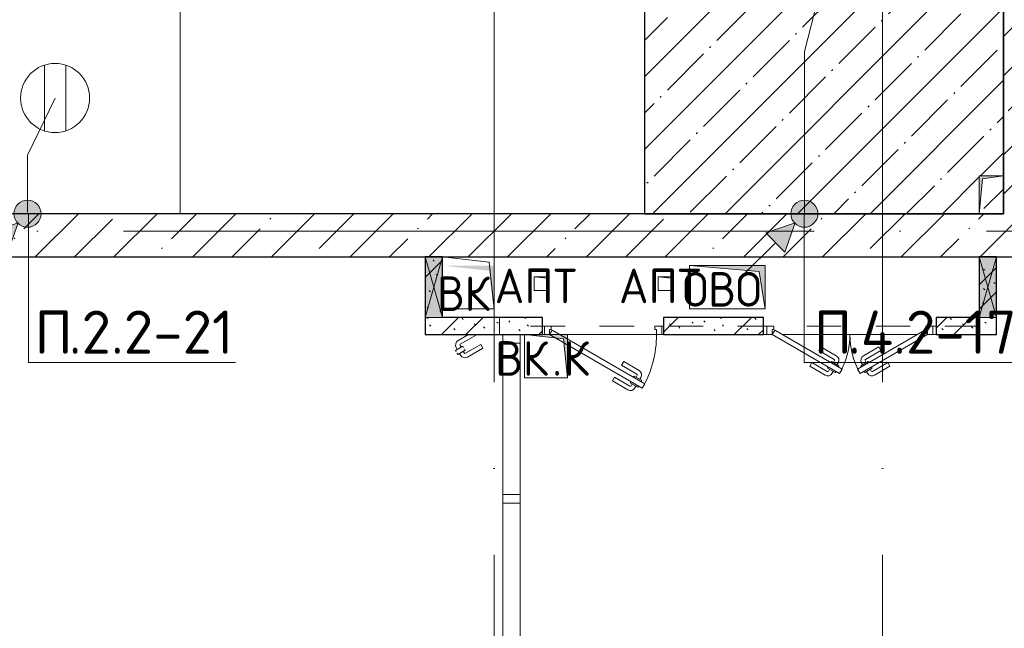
# Model space of a CAD drawing. Header units: millimetres. Extents: x -30540 to 175469, y -11730 to 122288.
# Tile 33 of 119: x 28260 to 33965, y 81400 to 84923. Entities that reach past the tile are written whole.
import ezdxf

# ---------------------------------------------------------------- set-up
doc = ezdxf.new("R2010")
doc.units = ezdxf.units.MM
doc.linetypes.add('3_ Штрих_ 1 х 1 мм', pattern=[400, 200, -200])
doc.linetypes.add('ADSK_Линия сетки', pattern=[5000, 4000, -500, 0, -500])
for name, color, linetype, lineweight in [('A-____-NOTE-TEXT', 7, 'Continuous', 18), ('A-DETL-____-THIN', 7, 'Continuous', 9), ('A-DOOR-____-MCUT', 7, 'Continuous', 9), ('A-DOOR-____-OTLN', 7, 'Continuous', 18), ('A-DOOR-FRAM-MCUT', 7, 'Continuous', 9), ('A-FLOR-____-MCUT', 7, 'Continuous', 40), ('A-FLOR-____-OTLN', 7, 'Continuous', 18), ('A-FLOR-____-PATT', 7, 'Continuous', 18), ('A-GENM-____-OTLN', 7, 'Continuous', 18), ('A-GLAZ-____-MCUT', 7, 'Continuous', 9), ('A-GLAZ-____-OTLN', 7, 'Continuous', 18), ('A-GLAZ-CURT-MCUT', 7, 'Continuous', 9), ('A-GLAZ-CURT-OTLN', 7, 'Continuous', 18), ('A-GLAZ-CWMG-MCUT', 7, 'Continuous', 9), ('A-GLAZ-CWMG-OTLN', 7, 'Continuous', 18), ('A-WALL-____-MCUT', 7, 'Continuous', 40), ('A-WALL-____-PATT', 7, 'Continuous', 40), ('G-____-____-TEXT', 7, 'Continuous', 9), ('I-WALL-____-MCUT', 7, 'Continuous', 40), ('I-WALL-____-OTLN', 7, 'Continuous', 18), ('M-EQPM-____-OTLN', 7, 'Continuous', 18), ('S-BEAM-____-OTLN', 7, 'Continuous', 18), ('S-GRID-____-OTLN', 7, 'Continuous', 9)]:
    doc.layers.add(name, color=color, linetype=linetype, lineweight=lineweight)
doc.layers.add('A-DETL-____-OTLN', color=7, linetype='Continuous', lineweight=9, true_color=0x00a600)
doc.styles.add('GOST Common', font='GOST_Common.ttf', dxfattribs={"height": 200})
doc.styles.add('ISOCPEUR', font='isocpeur.ttf', dxfattribs={"height": 250})
pattern_1 = [(45, (0, 0), (-228.0985, 228.0985), []), (45, (228.1, 0), (-228.0985, 228.0985), [403.225, -80.645, 6.706, -73.939])]
pattern_2 = [(135, (300.56, 377.28), (-565.6854, 6e-14), [10, -790]), (135, (349.8, 474.73), (-565.6854, 6e-14), [10, -790]), (135, (423.93, 473.06), (-565.6854, 6e-14), [10, -790]), (135, (229.92, 447.9), (-565.6854, 6e-14), [10, -790]), (135, (155.08, 447.9), (-565.6854, 6e-14), [10, -790]), (135, (114.9, 369.03), (-565.6854, 6e-14), [10, -790]), (135, (132.43, 285.8), (-565.6854, 6e-14), [10, -790]), (135, (214.66, 322), (-565.6854, 6e-14), [10, -790]), (135, (198.16, 261.88), (-565.6854, 6e-14), [10, -790]), (135, (45.2, 272.9), (-565.6854, 6e-14), [10, -790]), (135, (42.32, 336.16), (-565.6854, 6e-14), [10, -790]), (135, (92.26, 192.24), (-565.6854, 6e-14), [10, -790]), (135, (7.07, 149.2), (-565.6854, 6e-14), [10, -790]), (135, (80.6, 95.1), (-565.6854, 6e-14), [10, -790]), (135, (79.53, 36.94), (-565.6854, 6e-14), [10, -790]), (135, (153.87, 74.56), (-565.6854, 6e-14), [10, -790]), (135, (228.35, 124.8), (-565.6854, 6e-14), [10, -790]), (135, (279.75, 180.4), (-565.6854, 6e-14), [10, -790]), (135, (282.9, 31.63), (-565.6854, 6e-14), [10, -790]), (135, (377.38, 53.45), (-565.6854, 6e-14), [10, -790]), (135, (352.28, 102.7), (-565.6854, 6e-14), [10, -790]), (135, (354.05, 0), (-565.6854, 6e-14), [10, -790]), (135, (553.23, 16.45), (-565.6854, 6e-14), [10, -790]), (135, (542.38, 63.45), (-565.6854, 6e-14), [10, -790]), (135, (536.58, 239.3), (-565.6854, 6e-14), [10, -790]), (135, (475.85, 203.9), (-565.6854, 6e-14), [10, -790]), (135, (475.85, 316.54), (-565.6854, 6e-14), [10, -790]), (135, (520.8, 408.7), (-565.6854, 6e-14), [10, -790]), (135, (551.1, 470.8), (-565.6854, 6e-14), [10, -790]), (135, (235.25, 537.93), (-565.6854, 6e-14), [10, -790]), (135, (407.25, 547.65), (-565.6854, 6e-14), [10, -790]), (135, (94.5, 558.6), (-565.6854, 6e-14), [10, -790]), (135, (46.4, 532.3), (-565.6854, 6e-14), [10, -790]), (135, (85.56, 465.04), (-565.6854, 6e-14), [10, -790]), (135, (355.53, 181.14), (-565.6854, 6e-14), [10, -790]), (135, (362.23, 243.6), (-565.6854, 6e-14), [10, -790]), (135, (413.45, 344.1), (-565.6854, 6e-14), [10, -790]), (135, (286.3, 273.25), (-565.6854, 6e-14), [10, -790]), (135, (423.02, 263.72), (-565.6854, 6e-14), [10, -790]), (135, (162.94, 190.2), (-565.6854, 6e-14), [10, -790]), (135, (470.25, 120.93), (-565.6854, 6e-14), [10, -790]), (135, (484.48, 9.78), (-565.6854, 6e-14), [10, -790]), (45, (0, 212.13), (-565.6854, 0), []), (45, (212.13, 0), (-565.6854, 0), []), (45, (353.55, 0), (-565.6854, 0), []), (45, (0, 353.55), (-565.6854, 0), [])]

# ---------------------------------------------------------------- blocks, each defined once
blk = doc.blocks.new('Прямоугольный импост - 100х50-3641002-01 ЭО')
at = {"layer": 'A-GLAZ-CWMG-MCUT', "color": 254, "lineweight": 15, "true_color": 0xcccccc}
for p, q in [((-50, 50), (0, 50)), ((-50, -50), (-50, 50)), ((0, 50), (0, -50)), ((0, -50), (-50, -50))]:
    blk.add_line(p, q, dxfattribs=at)
blk = doc.blocks.new('Системная панель - С остеклением-4594085-01 ЭО')
at = {"layer": 'A-GLAZ-CURT-MCUT', "color": 254, "lineweight": 15, "true_color": 0xcccccc}
for p, q in [((437.5, 50), (-437.5, 50)), ((-437.5, 50), (-437.5, -50)), ((437.5, -50), (437.5, 50)), ((-437.5, -50), (437.5, -50))]:
    blk.add_line(p, q, dxfattribs=at)
blk = doc.blocks.new('Прямоугольный импост - 100х50-V52-01 ЭО')
at = {"layer": 'A-GLAZ-CWMG-MCUT', "color": 254, "lineweight": 15, "true_color": 0xcccccc}
for p, q in [((-25, 50), (25, 50)), ((-25, -50), (-25, 50)), ((25, 50), (25, -50)), ((25, -50), (-25, -50))]:
    blk.add_line(p, q, dxfattribs=at)
blk = doc.blocks.new('АР_Отверстие прямоугольное - ВК_К-4393486-01 ЭО')
at = {"layer": 'A-GLAZ-____-OTLN', "lineweight": 13, "true_color": 0xf9f9f9}
blk.add_hatch(color=7, dxfattribs=at).paths.add_polyline_path([(300, 50), (-50, 50), (-50, -50), (300, -50)])
at = {"layer": 'A-GLAZ-____-MCUT', "color": 254, "lineweight": 15, "true_color": 0xcccccc}
for p, q in [((-50, 50), (-50, -50)), ((300, 50), (300, -50))]:
    blk.add_line(p, q, dxfattribs=at)
at = {"layer": 'A-GLAZ-____-OTLN', "color": 254, "lineweight": 5, "true_color": 0xcccccc}
for p, q in [((300, 50), (-50, -50)), ((-50, 50), (300, -50))]:
    blk.add_line(p, q, dxfattribs=at)
at = {"layer": 'A-GLAZ-____-OTLN', "color": 254, "lineweight": 13, "true_color": 0xcccccc}
for p, q in [((300, 50), (-50, 50)), ((-50, 50), (-50, -50)), ((300, -50), (300, 50)), ((-50, -50), (300, -50))]:
    blk.add_line(p, q, dxfattribs=at)
blk = doc.blocks.new('АР_Дверь однопольная - 700х2100h_600__ПК-4572418-01 ЭО')
at = {"layer": 'A-DOOR-____-MCUT', "color": 254, "lineweight": 15, "true_color": 0xcccccc}
for p, q in [((-226.9, 360), (-241.9, 334)), ((310, 50), (-226.9, 360)), ((-241.9, 334), (295, 24)), ((295, 24), (310, 50))]:
    blk.add_line(p, q, dxfattribs=at)
at = {"layer": 'A-DOOR-____-OTLN', "color": 254, "lineweight": 5, "true_color": 0xcccccc}
for p, q in [((-205.3, 347.5), (-201.3, 354.4)), ((-201.3, 354.4), (-158, 329.4)), ((-190.5, 348.2), (-184.5, 358.6)), ((-168.8, 335.7), (-162.8, 346.1)), ((-67.2, 296.7), (-156, 347.9)), ((-54.7, 318.3), (-143.5, 369.6)), ((-220.3, 321.5), (-224.3, 314.6)), ((-224.3, 314.6), (-181, 289.6)), ((-213.5, 308.3), (-219.5, 297.9)), ((-191.8, 295.8), (-197.8, 285.4)), ((-181, 289.6), (-177, 296.5)), ((-158, 329.4), (-162, 322.5)), ((-67.2, 296.7), (-54.7, 318.3)), ((-119.7, 205.7), (-208.5, 257)), ((-107.2, 227.4), (-196, 278.6)), ((-107.2, 227.4), (-119.7, 205.7))]:
    blk.add_line(p, q, dxfattribs=at)
at = {"layer": 'A-DOOR-____-OTLN', "color": 254, "lineweight": 13, "true_color": 0xcccccc}
blk.add_arc((310, 50), 620, 150, 180, dxfattribs=at)
at = {"layer": 'A-DOOR-____-OTLN', "color": 254, "lineweight": 5, "true_color": 0xcccccc}
for centre, radius, start, end in [((-158.5, 343.6), 30, 60, 150), ((-158.5, 343.6), 4.99, 60, 150), ((-193.5, 282.9), 30, 150, 240), ((-193.5, 282.9), 4.99, 150, 240)]:
    blk.add_arc(centre, radius, start, end, dxfattribs=at)
at = {"layer": 'A-DOOR-FRAM-MCUT', "color": 254, "lineweight": 15, "true_color": 0xcccccc}
for p, q in [((-340, 50), (-350, 50)), ((-340, 0), (-350, 0)), ((-310, 50), (-340, 50)), ((-340, 50), (-340, 0)), ((-340, 0), (-300, 0)), ((-310, 20), (-310, 50)), ((-300, 20), (-310, 20)), ((-300, 0), (-300, 20)), ((310, 20), (300, 20)), ((300, 20), (300, 0)), ((300, 0), (340, 0)), ((340, 50), (310, 50)), ((310, 50), (310, 20)), ((340, 0), (340, 50)), ((340, 50), (350, 50)), ((340, 0), (350, 0))]:
    blk.add_line(p, q, dxfattribs=at)
blk = doc.blocks.new('АР_Дверь двупольная - 1000х2100h_450__ЭОМ_ СС_ О-7224600-01 ЭО')
at = {"layer": 'A-DOOR-____-MCUT', "color": 254, "lineweight": 15, "true_color": 0xcccccc}
for p, q in [((-450, 50), (-60.3, 275)), ((-45.3, 249), (-435, 24)), ((-60.3, 275), (-45.3, 249)), ((60.3, 275), (45.3, 249)), ((45.3, 249), (435, 24)), ((450, 50), (60.3, 275)), ((-435, 24), (-450, 50)), ((435, 24), (450, 50))]:
    blk.add_line(p, q, dxfattribs=at)
at = {"layer": 'A-DOOR-____-OTLN', "color": 254, "lineweight": 5, "true_color": 0xcccccc}
for p, q in [((-232.5, 233.3), (-143.7, 284.6)), ((-220, 211.7), (-232.5, 233.3)), ((-220, 211.7), (-131.2, 262.9)), ((-85.9, 269.4), (-129.2, 244.4)), ((-129.2, 244.4), (-125.2, 237.5)), ((-118.4, 250.7), (-124.4, 261.1)), ((-62.9, 229.6), (-106.2, 204.6)), ((-96.8, 263.2), (-102.8, 273.6)), ((-81.9, 262.5), (-85.9, 269.4)), ((-66.9, 236.5), (-62.9, 229.6)), ((66.9, 236.5), (62.9, 229.6)), ((62.9, 229.6), (106.2, 204.6)), ((81.9, 262.5), (85.9, 269.4)), ((85.9, 269.4), (129.2, 244.4)), ((96.8, 263.2), (102.8, 273.6)), ((118.4, 250.7), (124.4, 261.1)), ((129.2, 244.4), (125.2, 237.5)), ((220, 211.7), (131.2, 262.9)), ((232.5, 233.3), (143.7, 284.6)), ((220, 211.7), (232.5, 233.3)), ((-180, 142.4), (-91.2, 193.6)), ((-167.5, 120.7), (-78.7, 172)), ((-106.2, 204.6), (-110.2, 211.5)), ((-95.4, 210.8), (-89.4, 200.4)), ((-73.8, 223.3), (-67.8, 212.9)), ((73.8, 223.3), (67.8, 212.9)), ((167.5, 120.7), (78.7, 172)), ((95.4, 210.8), (89.4, 200.4)), ((180, 142.4), (91.2, 193.6)), ((106.2, 204.6), (110.2, 211.5)), ((-180, 142.4), (-167.5, 120.7)), ((180, 142.4), (167.5, 120.7))]:
    blk.add_line(p, q, dxfattribs=at)
for centre, radius, start, end in [((-128.7, 258.6), 30, 30, 120), ((128.7, 258.6), 30, 60, 150), ((-128.7, 258.6), 4.99, 30, 120), ((128.7, 258.6), 4.99, 60, 150), ((-93.7, 197.9), 4.99, 300, 30), ((-93.7, 197.9), 30, 300, 30), ((93.7, 197.9), 30, 150, 240), ((93.7, 197.9), 4.99, 150, 240)]:
    blk.add_arc(centre, radius, start, end, dxfattribs=at)
at = {"layer": 'A-DOOR-____-OTLN', "color": 254, "lineweight": 13, "true_color": 0xcccccc}
for centre, start, end in [((-450, 50), 0, 30), ((450, 50), 150, 180)]:
    blk.add_arc(centre, 450, start, end, dxfattribs=at)
at = {"layer": 'A-DOOR-FRAM-MCUT', "color": 254, "lineweight": 15, "true_color": 0xcccccc}
for p, q in [((-480, 50), (-500, 50)), ((-480, 0), (-500, 0)), ((-480, 50), (-450, 50)), ((-480, 0), (-480, 50)), ((-440, 0), (-480, 0)), ((-450, 50), (-450, 20)), ((-450, 20), (-440, 20)), ((-440, 20), (-440, 0)), ((450, 20), (440, 20)), ((440, 20), (440, 0)), ((440, 0), (480, 0)), ((480, 50), (450, 50)), ((450, 50), (450, 20)), ((480, 0), (480, 50)), ((480, 50), (500, 50)), ((480, 0), (500, 0))]:
    blk.add_line(p, q, dxfattribs=at)
blk = doc.blocks.new('АР_Дверь однопольная - 300х400h_200__ВК_СС-4010893-01 ЭО')
at = {"layer": 'A-DOOR-____-OTLN', "color": 254, "lineweight": 5, "true_color": 0xcccccc}
for p, q in [((-84.4, 128.3), (4.4, 179.6)), ((-71.9, 106.7), (-84.4, 128.3)), ((-71.9, 106.7), (16.9, 157.9)), ((62.2, 164.4), (18.9, 139.4)), ((18.9, 139.4), (22.9, 132.5)), ((29.7, 145.7), (23.7, 156.1)), ((31.9, 116.9), (27.9, 123.8)), ((75.2, 141.9), (31.9, 116.9)), ((42.7, 123.2), (48.7, 112.8)), ((51.4, 158.2), (45.4, 168.6)), ((66.2, 157.5), (62.2, 164.4)), ((64.4, 135.7), (70.4, 125.3)), ((71.2, 148.8), (75.2, 141.9)), ((-41.9, 54.7), (46.9, 105.9)), ((0, 50), (59.4, 84.3)), ((-41.9, 54.7), (-39.2, 50))]:
    blk.add_line(p, q, dxfattribs=at)
for centre, radius, start, end in [((19.4, 153.6), 30, 30, 120), ((19.4, 153.6), 4.99, 30, 120), ((44.4, 110.3), 30, 300, 30), ((44.4, 110.3), 4.99, 300, 30)]:
    blk.add_arc(centre, radius, start, end, dxfattribs=at)
blk = doc.blocks.new('АР_Перемычка - 100_Уx1_75x5__250-1530-7224952-01 ЭО')
at = {"layer": 'S-BEAM-____-OTLN', "color": 254, "linetype": '3_ Штрих_ 1 х 1 мм', "lineweight": 15, "true_color": 0xdcdcdc}
for p, q in [((-750, 50), (-750, -50)), ((2030, 50), (2030, -50)), ((-750, 0), (2030, 0))]:
    blk.add_line(p, q, dxfattribs=at)
blk = doc.blocks.new('АР_Канал вертикальный прямоугольный - ОВО-3004575-01 ЭО')
at = {"layer": 'M-EQPM-____-OTLN', "lineweight": 13, "true_color": 0xe2e2e2}
blk.add_hatch(color=254, dxfattribs=at).paths.add_polyline_path([(-220, 125), (-220, -125), (220, -125), (-185.5, -90.5)])
at = {"layer": 'M-EQPM-____-OTLN', "color": 253, "lineweight": 13, "true_color": 0xaaaaaa}
for p, q in [((-220, 125), (-185.5, -90.5)), ((-220, 125), (-185.5, -90.5)), ((-220, -125), (-220, 125)), ((-220, 125), (220, 125)), ((-220, -125), (-220, 125)), ((220, 125), (-220, 125)), ((-220, 125), (-220, -125)), ((220, 125), (220, -125)), ((220, -125), (220, 125)), ((-185.5, -90.5), (220, -125)), ((-185.5, -90.5), (220, -125)), ((220, -125), (-220, -125)), ((220, -125), (-220, -125)), ((-220, -125), (220, -125))]:
    blk.add_line(p, q, dxfattribs=at)
blk = doc.blocks.new('АР_Канал вертикальный прямоугольный - ОВО-6391722-01 ЭО')
at = {"layer": 'M-EQPM-____-OTLN', "lineweight": 13, "true_color": 0xe2e2e2}
blk.add_hatch(color=254, dxfattribs=at).paths.add_polyline_path([(-70, -110), (-52, 92), (70, 110), (-70, 110)])
at = {"layer": 'M-EQPM-____-OTLN', "color": 253, "lineweight": 13, "true_color": 0xaaaaaa}
for p, q in [((70, 110), (-70, 110)), ((-70, 110), (-70, -110)), ((70, 110), (-70, 110)), ((-70, 110), (-70, -110)), ((-70, -110), (-70, 110)), ((-70, 110), (70, 110)), ((-70, -110), (-52, 92)), ((-70, -110), (-52, 92)), ((-52, 92), (70, 110)), ((-52, 92), (70, 110)), ((70, -110), (70, 110)), ((70, 110), (70, -110)), ((-70, -110), (70, -110)), ((70, -110), (-70, -110))]:
    blk.add_line(p, q, dxfattribs=at)
blk = doc.blocks.new('АР_Канал вертикальный прямоугольный - ВК_К-2691642-01 ЭО')
at = {"layer": 'M-EQPM-____-OTLN', "lineweight": 13, "true_color": 0xe2e2e2}
blk.add_hatch(color=254, dxfattribs=at).paths.add_polyline_path([(-125, 125), (-125, -125), (125, -125), (-100, -100)])
at = {"layer": 'M-EQPM-____-OTLN', "color": 253, "lineweight": 13, "true_color": 0xaaaaaa}
for p, q in [((-125, 125), (-100, -100)), ((-125, 125), (-100, -100)), ((-125, -125), (-125, 125)), ((-125, 125), (125, 125)), ((-125, -125), (-125, 125)), ((125, 125), (-125, 125)), ((-125, 125), (-125, -125)), ((125, 125), (125, -125)), ((125, -125), (125, 125)), ((-100, -100), (125, -125)), ((-100, -100), (125, -125)), ((125, -125), (-125, -125)), ((125, -125), (-125, -125)), ((-125, -125), (125, -125))]:
    blk.add_line(p, q, dxfattribs=at)
blk = doc.blocks.new('АР_Канал вертикальный прямоугольный - АПТ-2714191-01 ЭО')
at = {"layer": 'M-EQPM-____-OTLN', "lineweight": 13, "true_color": 0xe2e2e2}
blk.add_hatch(color=254, dxfattribs=at).paths.add_polyline_path([(-40, 40), (-40, -40), (40, -40), (-32, -32)])
at = {"layer": 'M-EQPM-____-OTLN', "color": 253, "lineweight": 13, "true_color": 0xaaaaaa}
for p, q in [((-40, 40), (-32, -32)), ((-40, 40), (-32, -32)), ((-40, -40), (-40, 40)), ((-40, 40), (40, 40)), ((-40, -40), (-40, 40)), ((40, 40), (-40, 40)), ((-40, 40), (-40, -40)), ((40, 40), (40, -40)), ((40, -40), (40, 40)), ((40, -40), (-40, -40)), ((40, -40), (-40, -40)), ((-40, -40), (40, -40)), ((-32, -32), (40, -40)), ((-32, -32), (40, -40))]:
    blk.add_line(p, q, dxfattribs=at)
blk = doc.blocks.new('АР_Канал вертикальный прямоугольный - ВК-3388591-01 ЭО')
at = {"layer": 'M-EQPM-____-OTLN', "lineweight": 13, "true_color": 0xe2e2e2}
blk.add_hatch(color=254, dxfattribs=at).paths.add_polyline_path([(-150, 150), (-150, -150), (150, -150), (-120, -120)])
blk = doc.blocks.new('АР_Канал вертикальный прямоугольный - ВК-3385978-01 ЭО')
at = {"layer": 'A-GENM-____-OTLN', "color": 253, "lineweight": 13, "true_color": 0xaaaaaa}
for p, q in [((-150, 150), (-150, -150)), ((-150, -150), (150, -150))]:
    blk.add_line(p, q, dxfattribs=at)
at = {"layer": 'M-EQPM-____-OTLN', "color": 253, "lineweight": 13, "true_color": 0xaaaaaa}
for p, q in [((-150, 150), (-120, -120)), ((150, 150), (-150, 150)), ((-150, 150), (-150, -150)), ((150, -150), (150, 150)), ((-150, -150), (150, -150)), ((-120, -120), (150, -150))]:
    blk.add_line(p, q, dxfattribs=at)
blk = doc.blocks.new('Наметкина 10_РД_АР_К2_отсоединено_rvt-1-01 ЭО')
at = {"layer": 'A-FLOR-____-PATT', "lineweight": 5, "true_color": 0xcccccc}
h = blk.add_hatch(dxfattribs=at)
h.set_pattern_fill('FP_54', color=254, style=0, pattern_type=2)
h.set_pattern_definition([(45, (0, 0), (-210.0107, 210.0107), [297, -49.5, 9.9, -49.5]), (45, (0, 209.88), (-210.0107, 210.0107), [])])
h.paths.add_polyline_path([(33820.3, 83800), (33960.3, 83800), (33960.3, 84020), (33838.3, 84002), (33828, 83886.5)])
h.paths.add_polyline_path([(31880.3, 83800), (33820.3, 83800), (33820.3, 84020), (33960.3, 84020), (33960.3, 86600), (31940.3, 86600), (31940.3, 85120), (31880.3, 85120)])
at = {"layer": 'A-WALL-____-PATT', "lineweight": 5, "true_color": 0xcccccc}
h = blk.add_hatch(dxfattribs=at)
h.set_pattern_fill('FP_27', color=254, style=0, pattern_type=2)
h.set_pattern_definition(pattern_1)
h.paths.add_polyline_path([(34160.3, 83800), (34160.3, 86850), (33960.3, 86850), (33960.3, 83800)])
h = blk.add_hatch(dxfattribs=at)
h.set_pattern_fill('FP_27', color=254, style=0, pattern_type=2)
h.set_pattern_definition(pattern_1)
h.paths.add_polyline_path([(33838.3, 83550), (34160.3, 83550), (34160.3, 83800), (25010.3, 83800), (25010.3, 83550), (33820.3, 83550)])
h = blk.add_hatch(dxfattribs=at)
h.set_pattern_fill('FP_51', color=254, style=0, pattern_type=2)
h.set_pattern_definition(pattern_2)
h.paths.add_polyline_path([(30710.3, 83200), (30710.3, 83550), (30610.3, 83550), (30610.3, 83200)])
h = blk.add_hatch(dxfattribs=at)
h.set_pattern_fill('FP_51', color=254, style=0, pattern_type=2)
h.set_pattern_definition(pattern_2)
h.paths.add_polyline_path([(33920.3, 83100), (33920.3, 83550), (33820.3, 83550), (33820.3, 83100)])
h = blk.add_hatch(dxfattribs=at)
h.set_pattern_fill('FP_51', color=254, style=0, pattern_type=2)
h.set_pattern_definition(pattern_2)
h.paths.add_polyline_path([(30714.4, 83100), (31160.3, 83100), (31160.3, 83200), (30610.3, 83200), (30610.3, 83100), (30710.3, 83100)])
h = blk.add_hatch(dxfattribs=at)
h.set_pattern_fill('FP_51', color=254, style=0, pattern_type=2)
h.set_pattern_definition(pattern_2)
h.paths.add_polyline_path([(33820.3, 83100), (33820.3, 83200), (33570.3, 83200), (33570.3, 83100)])
h.paths.add_polyline_path([(32570.3, 83100), (32570.3, 83200), (31990.3, 83200), (31990.3, 83100)])
h.paths.add_polyline_path([(31290.3, 83100), (31290.3, 83200), (31160.3, 83200), (31160.3, 83100), (31185.3, 83100)])
at = {"layer": 'A-FLOR-____-MCUT', "color": 254, "lineweight": 30, "true_color": 0xcccccc}
for p, q in [((33960.3, 83800), (33960.3, 86600)), ((31880.3, 85120), (31880.3, 83800)), ((31880.3, 83800), (33960.3, 83800))]:
    blk.add_line(p, q, dxfattribs=at)
at = {"layer": 'A-FLOR-____-OTLN', "color": 254, "lineweight": 13, "true_color": 0xcccccc}
for p, q in [((29190.3, 83800), (29190.3, 85140)), ((31300.3, 83100), (31290.3, 83100)), ((31950.3, 83100), (31390.3, 83100)), ((31990.3, 83100), (31980.3, 83100)), ((32590.3, 83100), (32570.3, 83100)), ((33460.3, 83100), (32680.3, 83100)), ((33570.3, 83100), (33550.3, 83100))]:
    blk.add_line(p, q, dxfattribs=at)
at = {"layer": 'A-WALL-____-MCUT', "color": 254, "lineweight": 30, "true_color": 0xcccccc}
for p, q in [((33960.3, 86600), (33960.3, 83800)), ((33960.3, 83800), (25010.3, 83800)), ((25010.3, 83550), (30610.3, 83550)), ((30610.3, 83550), (30710.3, 83550)), ((30710.3, 83550), (33820.3, 83550)), ((33820.3, 83550), (33920.3, 83550)), ((33920.3, 83550), (34160.3, 83550))]:
    blk.add_line(p, q, dxfattribs=at)
at = {"layer": 'I-WALL-____-MCUT', "color": 254, "lineweight": 30, "true_color": 0xcccccc}
for p, q in [((30610.3, 83550), (30610.3, 83200)), ((30710.3, 83550), (30610.3, 83550)), ((30710.3, 83200), (30710.3, 83550)), ((33820.3, 83550), (33820.3, 83200)), ((33920.3, 83550), (33820.3, 83550)), ((33920.3, 83200), (33920.3, 83550)), ((30610.3, 83200), (30610.3, 83100)), ((31160.3, 83200), (30710.3, 83200)), ((31290.3, 83200), (31160.3, 83200)), ((31290.3, 83100), (31290.3, 83200)), ((32570.3, 83200), (31990.3, 83200)), ((31990.3, 83200), (31990.3, 83100)), ((32570.3, 83100), (32570.3, 83200)), ((33820.3, 83200), (33570.3, 83200)), ((33570.3, 83200), (33570.3, 83100)), ((33920.3, 83100), (33920.3, 83200)), ((30610.3, 83100), (31160.3, 83100)), ((31160.3, 83100), (31290.3, 83100)), ((31990.3, 83100), (32570.3, 83100)), ((33570.3, 83100), (33820.3, 83100)), ((33820.3, 83100), (33920.3, 83100))]:
    blk.add_line(p, q, dxfattribs=at)
at = {"layer": 'I-WALL-____-OTLN', "color": 254, "lineweight": 13, "true_color": 0xcccccc}
blk.add_line((30710.3, 83200), (30714.4, 83200), dxfattribs=at)
at = {"layer": 'A-DOOR-____-OTLN', "color": 254, "lineweight": 13, "true_color": 0xcccccc, "rotation": 180}
for name, p in [('АР_Дверь однопольная - 700х2100h_600__ПК-4572418-01 ЭО', (31640.3, 83150)), ('АР_Дверь двупольная - 1000х2100h_450__ЭОМ_ СС_ О-7224600-01 ЭО', (33070.3, 83150)), ('АР_Дверь однопольная - 300х400h_200__ВК_СС-4010893-01 ЭО', (30860.3, 83150))]:
    blk.add_blockref(name, p, dxfattribs=at)
at = {"layer": 'A-GLAZ-____-OTLN', "color": 254, "lineweight": 13, "true_color": 0xcccccc, "rotation": 270}
for p in [(30660.3, 83500), (33870.3, 83500)]:
    blk.add_blockref('АР_Отверстие прямоугольное - ВК_К-4393486-01 ЭО', p, dxfattribs=at)
at = {"layer": 'A-GLAZ-CURT-OTLN', "color": 254, "lineweight": 13, "true_color": 0xcccccc, "rotation": 89.99999999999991}
for p in [(31110.3, 82612.5), (31110.3, 81687.5)]:
    blk.add_blockref('Системная панель - С остеклением-4594085-01 ЭО', p, dxfattribs=at)
at = {"layer": 'A-GLAZ-CWMG-OTLN', "color": 254, "lineweight": 13, "true_color": 0xcccccc, "extrusion": (0, 0, -1), "rotation": 90.0000000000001}
for name, p in [('Прямоугольный импост - 100х50-3641002-01 ЭО', (-31110.3, 83100)), ('Прямоугольный импост - 100х50-V52-01 ЭО', (-31110.3, 82150))]:
    blk.add_blockref(name, p, dxfattribs=at)
at = {"layer": 'M-EQPM-____-OTLN', "color": 253, "lineweight": 5, "true_color": 0xaaaaaa}
blk.add_blockref('АР_Канал вертикальный прямоугольный - ОВО-6391722-01 ЭО', (33890.3, 83910), dxfattribs=at)
at = {"layer": 'M-EQPM-____-OTLN', "color": 253, "lineweight": 5, "true_color": 0xaaaaaa, "rotation": 180}
for name, p in [('АР_Канал вертикальный прямоугольный - ВК-3385978-01 ЭО', (30860.3, 83400)), ('АР_Канал вертикальный прямоугольный - ВК-3388591-01 ЭО', (30860.3, 83350)), ('АР_Канал вертикальный прямоугольный - ОВО-3004575-01 ЭО', (32360.3, 83375)), ('АР_Канал вертикальный прямоугольный - АПТ-2714191-01 ЭО', (31280.3, 83395)), ('АР_Канал вертикальный прямоугольный - АПТ-2714191-01 ЭО', (32000.3, 83395)), ('АР_Канал вертикальный прямоугольный - ВК_К-2691642-01 ЭО', (31310.3, 82975))]:
    blk.add_blockref(name, p, dxfattribs=at)
at = {"layer": 'S-BEAM-____-OTLN', "color": 254, "lineweight": 13, "true_color": 0xcccccc, "rotation": 180}
blk.add_blockref('АР_Перемычка - 100_Уx1_75x5__250-1530-7224952-01 ЭО', (33070.3, 83150), dxfattribs=at)
at = {"layer": 'A-____-NOTE-TEXT', "color": 253, "lineweight": 5, "true_color": 0xaaaaaa, "char_height": 200, "attachment_point": 1, "style": 'GOST Common'}
for s, insert, width in [('АПТ', (31012.5, 83482.2), 609.282), ('АПТ', (31732.5, 83482.2), 609.282), ('ОВО', (32100.5, 83462.2), 593.249), ('ВК', (30678.5, 83437.2), 400.844), ('ВК', (31015.5, 83062.2), 400.844), ('\\fGOST Common|b0|i0|c204|p34|;К', (31412.4, 83062.2), 192.405), ('\\fGOST Common|b0|i0|c204|p34|;.', (31346.2, 83062.2), 80.169)]:
    blk.add_mtext(s, dxfattribs=dict(at, insert=insert, width=width))
blk = doc.blocks.new('УГО Выше ниже синее _ 2020 - УГО Выше ниже синее _ 2020-V129-01 ЭО')
at = {"layer": 'A-____-NOTE-TEXT', "lineweight": 9, "true_color": 0x0000ff}
h = blk.add_hatch(color=5, dxfattribs=at)
edge = h.paths.add_edge_path()
edge.add_arc((0, 0), 0.392, 0, 180)
edge.add_arc((0, 0), 0.392, 180, 360)
blk.add_hatch(color=5, dxfattribs=at).paths.add_polyline_path([(-0.565, -1.112), (-1.122, -0.555), (-0.272, -0.263)])
at = {"layer": 'A-____-NOTE-TEXT', "lineweight": 9}
for p, q in [((-0.272, -0.263), (-1.122, -0.555)), ((-0.565, -1.112), (-0.272, -0.263)), ((-1.122, -0.555), (-0.565, -1.112)), ((-1.78, -1.78), (-0.838, -0.838))]:
    blk.add_line(p, q, dxfattribs=at)
blk.add_circle((0, 0), 0.392, dxfattribs=at)
for start, end in [(360, 180), (180, 360)]:
    blk.add_arc((0, 0), 0.392, start, end, dxfattribs=at)
blk = doc.blocks.new('УГО Выше ниже синее _ 2020 - УГО Выше ниже синее _ 2020-2088885-01 ЭО')
at = {"layer": 'A-____-NOTE-TEXT', "lineweight": 9, "true_color": 0xff0000}
h = blk.add_hatch(color=1, dxfattribs=at)
edge = h.paths.add_edge_path()
edge.add_arc((0, 0), 0.392, 0, 180)
edge.add_arc((0, 0), 0.392, 180, 360)
blk.add_hatch(color=1, dxfattribs=at).paths.add_polyline_path([(-0.565, -1.112), (-1.122, -0.555), (-0.272, -0.263)])
at = {"layer": 'A-____-NOTE-TEXT', "color": 1, "lineweight": 9, "true_color": 0xff0000}
for p, q in [((-0.272, -0.263), (-1.122, -0.555)), ((-0.565, -1.112), (-0.272, -0.263)), ((-1.122, -0.555), (-0.565, -1.112)), ((-1.78, -1.78), (-0.838, -0.838))]:
    blk.add_line(p, q, dxfattribs=at)
blk.add_circle((0, 0), 0.392, dxfattribs=at)
for start, end in [(360, 180), (180, 360)]:
    blk.add_arc((0, 0), 0.392, start, end, dxfattribs=at)

msp = doc.modelspace()

# ---------------------------------------------------------------- linework, layer by layer
at = {"layer": 'A-____-NOTE-TEXT', "color": 5, "lineweight": 9, "true_color": 0x0000ff}
for p, q in [((28403.5, 84279.8), (28403.5, 84660.2)), ((28527.1, 84279.8), (28527.1, 84660.2))]:
    msp.add_line(p, q, dxfattribs=at)
msp.add_circle((28465.3, 84470), 200, dxfattribs=at)
at = {"layer": 'A-DETL-____-OTLN', "color": 1, "true_color": 0xff0000}
for p, q in [((32807.1, 84740), (32925.3, 85200)), ((32807.1, 83800), (32807.1, 84740))]:
    msp.add_line(p, q, dxfattribs=at)
at = {"layer": 'A-DETL-____-OTLN', "color": 5, "true_color": 0x0000ff}
for p, q in [((28465.3, 84470), (28305.3, 84140)), ((28305.3, 84140), (28305.3, 83810))]:
    msp.add_line(p, q, dxfattribs=at)
at = {"layer": 'A-DETL-____-THIN'}
for p, q in [((28310.9, 82938.3), (28310.9, 83798.3)), ((32805.5, 82938.3), (32805.5, 83798.3)), ((29510.9, 82938.3), (28310.9, 82938.3)), ((32805.5, 82938.3), (34065.5, 82938.3))]:
    msp.add_line(p, q, dxfattribs=at)
at = {"layer": 'S-GRID-____-OTLN', "color": 253, "linetype": 'ADSK_Линия сетки', "true_color": 0xaaaaaa}
for p, q in [((31010.3, 67824.7), (31010.3, 122287.9)), ((33260.3, 67824.7), (33260.3, 122287.9)), ((67863.4, 83700), (9800.2, 83700))]:
    msp.add_line(p, q, dxfattribs=at)

# ---------------------------------------------------------------- block references
at = {"lineweight": 5}
msp.add_blockref('Наметкина 10_РД_АР_К2_отсоединено_rvt-1-01 ЭО', (0, 0), dxfattribs=at)
at = {"layer": 'A-____-NOTE-TEXT', "lineweight": 9, "xscale": 200, "yscale": 200, "zscale": 200}
msp.add_blockref('УГО Выше ниже синее _ 2020 - УГО Выше ниже синее _ 2020-V129-01 ЭО', (28305.5, 83800), dxfattribs=at)
at = {"layer": 'A-____-NOTE-TEXT', "color": 1, "lineweight": 9, "true_color": 0xff0000, "xscale": 200, "yscale": 200, "zscale": 200}
msp.add_blockref('УГО Выше ниже синее _ 2020 - УГО Выше ниже синее _ 2020-2088885-01 ЭО', (32807.1, 83800), dxfattribs=at)

# ---------------------------------------------------------------- texts
at = {"layer": 'G-____-____-TEXT', "char_height": 250, "attachment_point": 1, "style": 'ISOCPEUR'}
for s, insert, width in [('\\fISOCPEUR|b0|i0|c204|p34|;П', (28346.3, 83239.3), 240.506), ('.2.2-21', (28544.8, 83239.3), 1170.464), ('\\fISOCPEUR|b0|i0|c204|p34|;П', (32861.5, 83239.3), 240.506), ('.4.2-17', (33059.9, 83239.3), 1202.531)]:
    msp.add_mtext(s, dxfattribs=dict(at, insert=insert, width=width))

doc.saveas('drawing.dxf')
